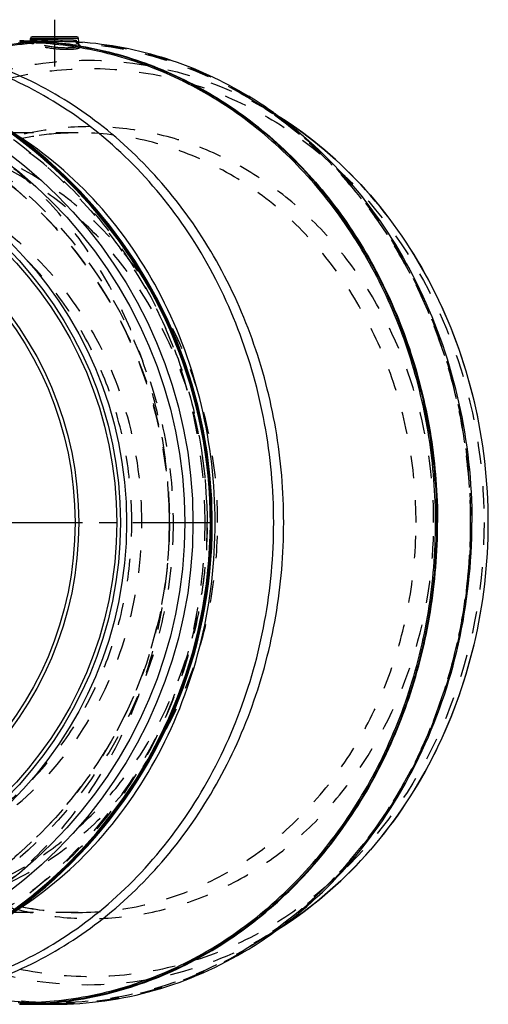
# Model space of a CAD drawing. Header units: millimetres. Extents: x 319 to 681, y 354 to 646.
# Tile 8 of 8: x 544 to 681, y 359 to 646. Entities that reach past the tile are written whole.
import ezdxf

# ---------------------------------------------------------------- set-up
doc = ezdxf.new("R2010")
doc.units = ezdxf.units.MM
doc.header["$LTSCALE"] = 65.185185
doc.linetypes.add('CENTER', pattern=[0.6, 0.375, -0.075, 0.075, -0.075])
doc.linetypes.add('HIDDEN', pattern=[0.2, 0.1, -0.1])
for name, color, linetype in [('FLAECHEN', 7, 'CONTINUOUS'), ('KOERPER', 7, 'CONTINUOUS'), ('KONST.EL_MIT_GEO', 7, 'CONTINUOUS')]:
    doc.layers.add(name, color=color, linetype=linetype)

msp = doc.modelspace()

# ---------------------------------------------------------------- linework, layer by layer
at = {"layer": 'FLAECHEN', "color": 2, "linetype": 'CENTER'}
msp.add_line((459.79, 499.4), (565.29, 499.4), dxfattribs=at)
at = {"layer": 'KOERPER', "color": 2, "linetype": 'CENTER'}
for p, q in [((554.29, 646.1), (554.29, 632.47)), ((459.79, 499.4), (599.66, 499.4))]:
    msp.add_line(p, q, dxfattribs=at)
at = {"layer": 'KOERPER', "color": 7, "linetype": 'Continuous'}
for p, q in [((547.24, 640.22), (547.26, 640.63)), ((561.37, 639.65), (561.31, 640.63)), ((544.12, 639.9), (544.29, 639.9)), ((547.24, 639.9), (550.52, 639.9)), ((544.12, 358.9), (544.29, 358.9)), ((544.29, 358.9), (554.29, 358.9))]:
    msp.add_line(p, q, dxfattribs=at)
at = {"layer": 'KOERPER', "color": 8, "linetype": 'HIDDEN'}
for p, q in [((544.29, 639.9), (547.24, 639.9)), ((561.41, 638.71), (561.37, 639.65))]:
    msp.add_line(p, q, dxfattribs=at)
at = {"layer": 'KOERPER', "color": 7, "linetype": 'Continuous'}
for centre, radius, start, end in [((544.26, 534.02), 105.88, 81.0851, 89.9854), ((459.79, 499.4), 140.5, 180, 360), ((549.32, 476.45), 118.65, 301.2657, 305.4634), ((544.28, 464.46), 105.56, 270.0044, 275.4167)]:
    msp.add_arc(centre, radius, start, end, dxfattribs=at)
at = {"layer": 'KOERPER', "color": 8, "linetype": 'HIDDEN'}
for centre, radius, start, end in [((459.79, 499.4), 128, 180, 121.0428), ((440.2, 499.4), 147.59, 0.0008, 2.136)]:
    msp.add_arc(centre, radius, start, end, dxfattribs=at)
at = {"layer": 'KOERPER', "color": 7, "linetype": 'Continuous'}
for points, knots in [([(560.67, 638.62), (567.91, 637.49), (582.32, 633.66), (602.51, 623.63), (620.81, 609.61), (636.61, 592.08), (649.43, 571.6), (658.88, 548.84), (664.67, 524.52), (665.97, 507.79), (665.97, 499.4)], [0, 0, 0, 0, 0.116041, 0.234062, 0.35484, 0.478758, 0.605788, 0.735522, 0.867234, 1, 1, 1, 1]), ([(554.25, 359.37), (561.79, 360.09), (576.88, 363.18), (598.21, 372.54), (617.64, 386.28), (634.5, 403.91), (648.22, 424.79), (658.35, 448.21), (664.57, 473.36), (665.97, 490.71), (665.97, 499.4)], [0, 0, 0, 0, 0.115993, 0.233781, 0.354288, 0.478018, 0.605013, 0.734884, 0.866874, 1, 1, 1, 1]), ([(618.16, 379.81), (627.08, 386.17), (643.53, 401.66), (661.9, 430.64), (673.37, 463.9), (675.97, 487.53), (675.97, 499.4)], [0, 0, 0, 0, 0.23889, 0.486473, 0.741223, 1, 1, 1, 1]), ([(554.29, 358.9), (564.1, 358.9), (584, 361.71), (602.36, 369.85), (610.9, 375.03)], [0, 0, 0, 0, 0.495462, 1, 1, 1, 1])]:
    msp.add_open_spline(points, degree=3, knots=knots, dxfattribs=at)
at = {"layer": 'KOERPER', "color": 8, "linetype": 'HIDDEN'}
for points, knots in [([(587.69, 504.9), (587.4, 512.52), (585.66, 527.67), (579.58, 549.53), (570.22, 569.81), (557.87, 587.87), (542.91, 603.12), (525.8, 615.06), (507.09, 623.29), (493.87, 626.13), (487.26, 626.84)], [0, 0, 0, 0, 0.133179, 0.265042, 0.394727, 0.521571, 0.645249, 0.765829, 0.883794, 1, 1, 1, 1]), ([(432.61, 499.4), (432.61, 490.23), (434.16, 471.94), (441.07, 445.52), (452.31, 421.12), (467.46, 399.69), (485.98, 382.04), (507.18, 368.87), (530.24, 360.74), (546.33, 358.9), (554.29, 358.9)], [0, 0, 0, 0, 0.133646, 0.266025, 0.396059, 0.522952, 0.646356, 0.766446, 0.883939, 1, 1, 1, 1]), ([(476.94, 371.4), (484.19, 371.4), (498.85, 373.07), (519.86, 380.48), (539.17, 392.48), (556.04, 408.56), (569.85, 428.09), (580.08, 450.31), (586.38, 474.38), (587.79, 491.05), (587.79, 499.4)], [0, 0, 0, 0, 0.116061, 0.233554, 0.353645, 0.477048, 0.603941, 0.733974, 0.866355, 1, 1, 1, 1])]:
    msp.add_open_spline(points, degree=3, knots=knots, dxfattribs=at)
at = {"layer": 'KONST.EL_MIT_GEO', "color": 7, "linetype": 'Continuous'}
for p, q in [((561.31, 640.63), (547.26, 640.63)), ((560.82, 641.1), (547.76, 641.1)), ((544.29, 639.7), (544.14, 639.7)), ((544.28, 639.4), (544.14, 639.4)), ((547.24, 639.66), (546.91, 639.67)), ((547.33, 639.66), (547.24, 639.66)), ((560.58, 640.17), (560.61, 640.17)), ((560.6, 639.7), (560.65, 639.7)), ((560.61, 640.17), (560.63, 639.78)), ((544.14, 359.4), (544.28, 359.4)), ((544.14, 359.1), (544.29, 359.1))]:
    msp.add_line(p, q, dxfattribs=at)
at = {"layer": 'KONST.EL_MIT_GEO', "color": 8, "linetype": 'HIDDEN'}
for p, q in [((547.18, 639.81), (547.26, 639.82)), ((547.26, 639.82), (547.36, 639.83)), ((547.36, 639.83), (547.47, 639.83)), ((547.47, 639.83), (547.58, 639.84)), ((547.58, 639.84), (547.71, 639.85)), ((547.71, 639.85), (547.85, 639.85)), ((547.74, 639.58), (547.74, 639.7)), ((547.85, 639.85), (548.01, 639.86)), ((548.01, 639.86), (548.26, 639.87)), ((548.26, 639.87), (548.53, 639.88)), ((548.4, 639.55), (548.43, 640.17)), ((548.53, 639.88), (548.83, 639.88)), ((548.83, 639.88), (549.15, 639.89)), ((549.15, 639.89), (549.5, 639.89)), ((550, 639.9), (550.52, 639.9)), ((560.57, 639.95), (560.59, 639.56)), ((560.59, 639.56), (560.59, 639.56)), ((560.63, 639.78), (560.64, 639.55)), ((560.83, 639.7), (560.84, 639.58)), ((560.84, 639.15), (560.83, 639.15)), ((561.41, 638.71), (561.41, 638.71)), ((618.07, 618.87), (610.65, 623.36)), ((561.23, 613.1), (503.36, 613.1)), ((544.75, 611.5), (544.53, 611.45)), ((544.84, 611.44), (544.61, 611.39)), ((561.23, 385.7), (503.36, 385.7)), ((544.51, 387.35), (544.73, 387.31)), ((544.6, 387.41), (544.83, 387.36)), ((618.07, 379.93), (610.65, 375.44))]:
    msp.add_line(p, q, dxfattribs=at)
for points in [[(547.1, 639.9), (547.07, 639.87), (547.02, 639.83), (546.97, 639.81), (546.94, 639.79), (546.92, 639.79), (546.91, 639.78), (546.9, 639.78), (546.9, 639.78), (546.9, 639.78)], [(546.9, 639.78), (546.91, 639.78), (546.92, 639.78), (546.93, 639.79), (546.95, 639.79), (546.96, 639.79), (546.99, 639.79), (547.01, 639.8), (547.04, 639.8), (547.07, 639.8), (547.1, 639.81), (547.14, 639.81), (547.18, 639.81)], [(549.5, 639.89), (549.87, 639.9), (550, 639.9)], [(560.84, 639.15), (560.99, 639.05), (561.19, 638.92), (561.32, 638.81), (561.36, 638.76)], [(561.36, 638.76), (561.39, 638.73), (561.42, 638.69), (561.42, 638.69), (561.41, 638.71)]]:
    msp.add_lwpolyline(points, dxfattribs=at)
at = {"layer": 'KONST.EL_MIT_GEO', "color": 7, "linetype": 'Continuous'}
for points in [[(547.18, 640), (547.13, 639.93), (547.1, 639.9)], [(547.24, 640.22), (547.24, 640.19), (547.22, 640.09), (547.18, 640)]]:
    msp.add_lwpolyline(points, dxfattribs=at)
at = {"layer": 'KONST.EL_MIT_GEO', "color": 8, "linetype": 'HIDDEN'}
for radius in [140.3, 140, 138.93, 129.07, 128]:
    msp.add_circle((459.79, 499.4), radius, dxfattribs=at)
at = {"layer": 'KONST.EL_MIT_GEO', "color": 7, "linetype": 'Continuous'}
for radius in [134.87, 132.45, 115.5, 113.7, 112.63, 101.57, 100.5]:
    msp.add_circle((459.79, 499.4), radius, dxfattribs=at)
for centre, radius, start, end in [((547.76, 640.6), 0.5, 89.9985, 176.9999), ((560.81, 640.6), 0.5, 3.0001, 90.0015), ((459.79, 499.4), 140.23, 93.1557, 86.8444), ((459.79, 499.4), 139.94, 93.155, 86.845), ((459.79, 499.4), 140.5, 0, 86.9165), ((544.14, 534.28), 105.12, 86.5414, 89.9218), ((544.29, 534.37), 105.33, 88.5769, 90), ((544.29, 534.37), 105.33, 86.6206, 88.3482), ((549.06, 622.3), 18.04, 92.9836, 93.8838), ((550.64, 573.67), 66.7, 90.1113, 91.1902), ((544.1, 533.89), 105.51, 81.0282, 86.5348), ((544.26, 534.07), 105.63, 81.7629, 86.6161), ((550.77, 554.17), 86.2, 89.9968, 90.1665), ((550.51, 527.15), 112.75, 89.6998, 89.9955), ((550.75, 535.35), 105.02, 89.3596, 89.9888), ((550.35, 498.18), 141.72, 89.2033, 89.694), ((544.19, 533.52), 106.19, 81.1021, 81.765), ((544.17, 533.4), 106.31, 80.7037, 81.1022), ((560.8, 677.59), 37.89, 269.7674, 269.9997), ((554.37, 535.33), 104.57, 86.0923, 86.4578), ((549.39, 522.46), 118.52, 54.5347, 58.7415), ((548.29, 520.88), 120.45, 54.1339, 54.544), ((544.14, 464.55), 105.15, 270.0789, 275.4792), ((544.29, 464.47), 105.37, 270.0011, 275.4052)]:
    msp.add_arc(centre, radius, start, end, dxfattribs=at)
at = {"layer": 'KONST.EL_MIT_GEO', "color": 8, "linetype": 'HIDDEN'}
for centre, radius, start, end in [((561.04, 638.69), 0.378, 2.9834, 9.1591), ((549.5, 522.33), 118.09, 54.611, 58.8148), ((559.57, 522.17), 113.01, 57.8035, 58.8215), ((559.78, 522.52), 112.61, 57.7935, 58.8244), ((561.28, 527.17), 85.93, 93.311, 101.0936), ((561.24, 531.18), 81.92, 90.0101, 101.5513), ((561.23, 527.82), 85.28, 90.0014, 93.3011), ((561.38, 526.63), 86.48, 101.2405, 101.6856), ((561.42, 530.12), 83, 101.6839, 102.1501), ((561.38, 472.17), 86.48, 258.3144, 258.7501), ((561.42, 468.69), 83, 257.8498, 258.3044), ((561.25, 471.46), 85.76, 258.8897, 269.9817), ((561.27, 467.86), 82.16, 258.4578, 269.9728), ((549.55, 476.39), 117.99, 301.1821, 305.3875), ((559.78, 476.29), 112.62, 301.1757, 302.2349), ((559.56, 476.64), 113.02, 301.1787, 302.2107)]:
    msp.add_arc(centre, radius, start, end, dxfattribs=at)
for points, knots in [([(547.6, 639.42), (539.79, 638.92), (524.11, 636.14), (501.89, 626.88), (481.66, 612.88), (464.17, 594.7), (450.05, 573.02), (436.3, 540.41), (429.9, 495.52), (438.41, 451.01), (453.71, 419.28), (468.85, 398.52), (487.19, 381.47), (508.07, 368.78), (530.72, 360.94), (554.29, 358.29), (577.86, 360.94), (600.51, 368.78), (621.39, 381.47), (639.73, 398.52), (654.87, 419.28), (670.17, 451.01), (678.68, 495.52), (672.27, 540.41), (658.53, 573.02), (644.41, 594.7), (626.92, 612.88), (606.69, 626.88), (584.46, 636.14), (568.79, 638.92), (560.97, 639.42)], [0, 0, 0, 0, 0.029069, 0.058572, 0.088768, 0.1198, 0.151681, 0.184303, 0.250644, 0.316811, 0.349238, 0.380883, 0.411669, 0.441648, 0.470997, 0.5, 0.529003, 0.558352, 0.588331, 0.619117, 0.650762, 0.68319, 0.749357, 0.815697, 0.848319, 0.8802, 0.911232, 0.941428, 0.970931, 1, 1, 1, 1]), ([(432.61, 499.4), (432.61, 508.26), (434.06, 525.93), (440.51, 551.52), (451.02, 575.28), (465.22, 596.36), (482.64, 614.01), (502.68, 627.57), (524.61, 636.53), (540.05, 639.22), (547.74, 639.7)], [0, 0, 0, 0, 0.13331, 0.265439, 0.395373, 0.52234, 0.645962, 0.766327, 0.883999, 1, 1, 1, 1]), ([(547.73, 639.13), (540.07, 638.64), (524.71, 635.95), (502.89, 627), (482.96, 613.48), (465.63, 595.9), (451.5, 574.91), (441.06, 551.26), (434.65, 525.79), (433.21, 508.21), (433.21, 499.4)], [0, 0, 0, 0, 0.116012, 0.233704, 0.354088, 0.47773, 0.604714, 0.734648, 0.866752, 1, 1, 1, 1]), ([(547.78, 639.7), (547.66, 639.7), (547.46, 639.7), (547.19, 639.71), (546.97, 639.71), (546.88, 639.73), (546.75, 639.73), (546.79, 639.78), (546.89, 639.77), (547.04, 639.81), (547.27, 639.82), (547.7, 639.85), (548.39, 639.87), (549.38, 639.9), (550.12, 639.9), (550.52, 639.9)], [0, 0, 0, 0, 0.070585, 0.127566, 0.170264, 0.198223, 0.211442, 0.215764, 0.23365, 0.2663, 0.313579, 0.375001, 0.537865, 0.748988, 1, 1, 1, 1]), ([(548.43, 640.17), (548.26, 640.17), (547.96, 640.17), (547.6, 640.18), (547.37, 640.19), (547.28, 640.21), (547.24, 640.21), (547.24, 640.22)], [0, 0, 0, 0, 0.428534, 0.742192, 0.93284, 0.981333, 1, 1, 1, 1]), ([(547.61, 639.42), (547.61, 639.39), (547.62, 639.28), (547.67, 639.16), (547.73, 639.13)], [0, 0, 0, 0, 0.304124, 1, 1, 1, 1]), ([(547.95, 639.1), (547.93, 639.1), (547.86, 639.12), (547.79, 639.13), (547.73, 639.13)], [0, 0, 0, 0, 0.213125, 1, 1, 1, 1]), ([(547.74, 639.58), (547.8, 639.58), (548.02, 639.56), (548.24, 639.55), (548.4, 639.55)], [0, 0, 0, 0, 0.265147, 1, 1, 1, 1]), ([(547.74, 639.58), (547.81, 639.57), (547.94, 639.51), (548.08, 639.37), (548.11, 639.17), (548, 639.1), (547.95, 639.1)], [0, 0, 0, 0, 0.287385, 0.57404, 0.79559, 1, 1, 1, 1]), ([(547.78, 639.7), (547.85, 639.7), (548.12, 639.79), (548.33, 640), (548.43, 640.17)], [0, 0, 0, 0, 0.259761, 1, 1, 1, 1]), ([(547.95, 639.1), (548.05, 639.1), (548.27, 639.22), (548.38, 639.44), (548.4, 639.55)], [0, 0, 0, 0, 0.47765, 1, 1, 1, 1]), ([(558.06, 637.38), (556.19, 637.38), (553.43, 637.62), (550.06, 638.3), (548.56, 638.8), (547.95, 639.1)], [0, 0, 0, 0, 0.544943, 0.800352, 1, 1, 1, 1]), ([(557.87, 637.84), (556.12, 637.84), (553.53, 638.07), (550.38, 638.76), (548.98, 639.25), (548.4, 639.55)], [0, 0, 0, 0, 0.544317, 0.799695, 1, 1, 1, 1]), ([(561.41, 638.71), (561.42, 638.56), (561.23, 638.33), (560.87, 638.17), (560.26, 637.99), (559.25, 637.87), (558.37, 637.84), (557.87, 637.84)], [0, 0, 0, 0, 0.113578, 0.199467, 0.310795, 0.610166, 1, 1, 1, 1]), ([(561, 639.1), (561.18, 638.99), (561.48, 638.79), (561.82, 638.47), (561.84, 638.06), (561.48, 637.79), (560.95, 637.61), (560.17, 637.48), (559.18, 637.4), (558.45, 637.38), (558.06, 637.38)], [0, 0, 0, 0, 0.120578, 0.202383, 0.259043, 0.328221, 0.435234, 0.585009, 0.775175, 1, 1, 1, 1]), ([(560.59, 639.56), (560.59, 639.56), (560.63, 639.56), (560.66, 639.57), (560.75, 639.58), (560.81, 639.58), (560.84, 639.58)], [0, 0, 0, 0, 0.073027, 0.274095, 0.592411, 1, 1, 1, 1]), ([(560.64, 639.55), (560.63, 639.55), (560.62, 639.55), (560.59, 639.55), (560.59, 639.56)], [0, 0, 0, 0, 0.727051, 1, 1, 1, 1]), ([(560.64, 639.55), (560.7, 639.52), (560.91, 639.38), (561.1, 639.23), (561.22, 639.1)], [0, 0, 0, 0, 0.289733, 1, 1, 1, 1]), ([(560.83, 639.15), (560.74, 639.21), (560.64, 639.36), (560.64, 639.51), (560.64, 639.55)], [0, 0, 0, 0, 0.732163, 1, 1, 1, 1]), ([(561, 639.1), (560.93, 639.11), (560.8, 639.16), (560.66, 639.31), (560.66, 639.52), (560.78, 639.57), (560.84, 639.58)], [0, 0, 0, 0, 0.28858, 0.562383, 0.77691, 1, 1, 1, 1]), ([(561.07, 639.13), (561.05, 639.14), (560.98, 639.22), (560.98, 639.33), (560.97, 639.42)], [0, 0, 0, 0, 0.188439, 1, 1, 1, 1]), ([(561, 639.1), (561, 639.1), (561, 639.15), (561.05, 639.13), (561.07, 639.13)], [0, 0, 0, 0, 0.255893, 1, 1, 1, 1]), ([(610.65, 623.36), (603.11, 627.92), (587.07, 635.29), (569.71, 638.58), (561.07, 639.13)], [0, 0, 0, 0, 0.504399, 1, 1, 1, 1]), ([(561.22, 639.1), (561.24, 639.07), (561.33, 638.97), (561.4, 638.85), (561.41, 638.75)], [0, 0, 0, 0, 0.292611, 1, 1, 1, 1]), ([(447.06, 499.4), (447.06, 510.88), (449.59, 533.75), (460.79, 565.91), (478.7, 593.86), (502.28, 615.76), (530.05, 630.07), (560.2, 635.71), (590.58, 632.25), (609.37, 624.13), (618.07, 618.86)], [0, 0, 0, 0, 0.135517, 0.268892, 0.39846, 0.523433, 0.644188, 0.762278, 0.880064, 1, 1, 1, 1]), ([(450.08, 499.4), (450.08, 516.54), (455.77, 550.51), (476.86, 587.63), (500.39, 610.04), (520.38, 622.45), (542.13, 630.12), (564.79, 632.72), (587.45, 630.12), (609.2, 622.45), (629.19, 610.04), (652.72, 587.63), (673.81, 550.51), (679.5, 516.54), (679.5, 499.4)], [0, 0, 0, 0, 0.132798, 0.260981, 0.322811, 0.382981, 0.441849, 0.5, 0.558151, 0.617019, 0.677189, 0.739019, 0.867202, 1, 1, 1, 1]), ([(598.18, 499.4), (598.18, 507.75), (596.76, 524.41), (590.48, 548.47), (580.25, 570.69), (566.45, 590.22), (549.57, 606.31), (530.25, 618.31), (509.24, 625.72), (494.58, 627.4), (487.33, 627.4)], [0, 0, 0, 0, 0.133572, 0.265909, 0.395921, 0.522822, 0.646256, 0.766382, 0.883907, 1, 1, 1, 1]), ([(610.65, 375.44), (620.53, 381.42), (638.94, 396.72), (659.63, 426.59), (672.64, 461.66), (677.07, 499.4), (672.64, 537.14), (659.63, 572.21), (638.94, 602.08), (620.53, 617.38), (610.65, 623.36)], [0, 0, 0, 0, 0.118879, 0.242464, 0.370083, 0.5, 0.629917, 0.757536, 0.881121, 1, 1, 1, 1]), ([(675.59, 499.4), (675.59, 511.23), (673.01, 534.79), (661.55, 567.96), (643.22, 596.84), (626.79, 612.28), (617.89, 618.6)], [0, 0, 0, 0, 0.258715, 0.513474, 0.76109, 1, 1, 1, 1]), ([(664.82, 499.4), (664.82, 512.66), (660.9, 538.96), (646.39, 568.58), (629.91, 587.83), (615.68, 599.51), (599.89, 608.18), (583.02, 613.56), (565.58, 615.48), (548.11, 613.88), (531.16, 608.8), (515.26, 600.42), (500.87, 589), (488.43, 574.9), (478.3, 558.57), (473.32, 546.6), (471.28, 540.4)], [0, 0, 0, 0, 0.134044, 0.264358, 0.32756, 0.389206, 0.449443, 0.508605, 0.567173, 0.625715, 0.684803, 0.744928, 0.806438, 0.869499, 0.934086, 1, 1, 1, 1]), ([(601.83, 499.4), (601.83, 506.82), (600.57, 521.61), (594.99, 542.98), (585.9, 562.72), (573.65, 580.07), (558.66, 594.36), (541.5, 605.02), (522.83, 611.61), (509.81, 613.1), (503.36, 613.1)], [0, 0, 0, 0, 0.13357, 0.265901, 0.395899, 0.522787, 0.646219, 0.766355, 0.883893, 1, 1, 1, 1]), ([(659.69, 499.4), (659.69, 506.82), (658.44, 521.62), (652.85, 543), (643.76, 562.74), (631.5, 580.09), (616.51, 594.38), (599.35, 605.03), (580.69, 611.61), (567.67, 613.1), (561.23, 613.1)], [0, 0, 0, 0, 0.133646, 0.266025, 0.396059, 0.522952, 0.646356, 0.766446, 0.883939, 1, 1, 1, 1]), ([(598.9, 499.4), (598.9, 511.46), (595.58, 535.41), (583.23, 562.76), (569.1, 581.12), (556.8, 592.67), (543.03, 601.78), (533.02, 606.1), (527.92, 607.77)], [0, 0, 0, 0, 0.262233, 0.518116, 0.642629, 0.764319, 0.883303, 1, 1, 1, 1]), ([(576.82, 499.4), (576.82, 505.96), (575.71, 519.04), (570.77, 537.94), (562.74, 555.39), (551.9, 570.72), (538.65, 583.35), (523.48, 592.77), (506.99, 598.58), (495.48, 599.9), (489.79, 599.9)], [0, 0, 0, 0, 0.133645, 0.266023, 0.396057, 0.52295, 0.646354, 0.766446, 0.883938, 1, 1, 1, 1]), ([(579.75, 499.4), (579.75, 509.74), (577.02, 530.31), (565.08, 558.42), (549.15, 577.67), (533.79, 589.1), (525.43, 593.39), (521.15, 595.15)], [0, 0, 0, 0, 0.261659, 0.517502, 0.763556, 0.88295, 1, 1, 1, 1]), ([(433.21, 499.4), (433.21, 487.49), (435.83, 463.77), (447.44, 430.4), (466.03, 401.4), (490.49, 378.68), (519.31, 363.82), (550.59, 357.96), (582.12, 361.56), (601.62, 369.98), (610.65, 375.44)], [0, 0, 0, 0, 0.135456, 0.268819, 0.398401, 0.523388, 0.644155, 0.762257, 0.880053, 1, 1, 1, 1]), ([(618.07, 379.94), (609.37, 374.67), (590.58, 366.55), (560.2, 363.09), (530.05, 368.73), (502.28, 383.04), (478.7, 404.94), (460.79, 432.89), (449.59, 465.05), (447.06, 487.92), (447.06, 499.4)], [0, 0, 0, 0, 0.119936, 0.237722, 0.355812, 0.476567, 0.60154, 0.731108, 0.864483, 1, 1, 1, 1]), ([(679.5, 499.4), (679.5, 482.26), (673.81, 448.29), (652.72, 411.17), (629.19, 388.76), (609.2, 376.35), (587.45, 368.68), (564.79, 366.08), (542.13, 368.68), (520.38, 376.35), (500.39, 388.76), (476.86, 411.17), (455.77, 448.29), (450.08, 482.26), (450.08, 499.4)], [0, 0, 0, 0, 0.132798, 0.260981, 0.322811, 0.382981, 0.441849, 0.5, 0.558151, 0.617019, 0.677189, 0.739019, 0.867202, 1, 1, 1, 1]), ([(471.28, 458.4), (473.32, 452.2), (478.3, 440.23), (488.43, 423.9), (500.87, 409.8), (515.26, 398.38), (531.16, 390), (548.11, 384.92), (565.58, 383.32), (583.02, 385.24), (599.89, 390.62), (615.68, 399.29), (629.91, 410.97), (646.39, 430.22), (660.9, 459.84), (664.82, 486.14), (664.82, 499.4)], [0, 0, 0, 0, 0.065914, 0.130501, 0.193562, 0.255072, 0.315197, 0.374285, 0.432827, 0.491395, 0.550557, 0.610794, 0.67244, 0.735642, 0.865956, 1, 1, 1, 1]), ([(487.33, 371.4), (494.58, 371.4), (509.23, 373.07), (530.24, 380.49), (549.56, 392.48), (566.43, 408.56), (580.24, 428.09), (590.47, 450.31), (596.76, 474.38), (598.18, 491.05), (598.18, 499.4)], [0, 0, 0, 0, 0.116062, 0.233554, 0.353645, 0.477049, 0.603942, 0.733976, 0.866355, 1, 1, 1, 1]), ([(489.79, 398.9), (495.48, 398.9), (506.99, 400.22), (523.48, 406.03), (538.65, 415.45), (551.9, 428.08), (562.74, 443.41), (570.77, 460.86), (575.71, 479.76), (576.82, 492.84), (576.82, 499.4)], [0, 0, 0, 0, 0.116061, 0.233554, 0.353645, 0.477049, 0.603941, 0.733975, 0.866354, 1, 1, 1, 1]), ([(503.36, 385.7), (509.81, 385.7), (522.83, 387.19), (541.5, 393.78), (558.66, 404.44), (573.65, 418.73), (585.9, 436.08), (594.99, 455.82), (600.57, 477.19), (601.83, 491.98), (601.83, 499.4)], [0, 0, 0, 0, 0.116105, 0.233642, 0.353778, 0.477212, 0.604101, 0.7341, 0.866431, 1, 1, 1, 1]), ([(521.11, 403.64), (529.74, 407.16), (546.2, 417.53), (565.05, 440.35), (577.03, 468.48), (579.75, 489.05), (579.75, 499.4)], [0, 0, 0, 0, 0.235821, 0.482069, 0.738121, 1, 1, 1, 1]), ([(527.77, 390.98), (532.88, 392.64), (542.91, 396.95), (556.7, 406.06), (569.03, 417.6), (583.19, 435.97), (595.57, 463.35), (598.9, 487.33), (598.9, 499.4)], [0, 0, 0, 0, 0.116688, 0.235664, 0.357348, 0.481858, 0.737747, 1, 1, 1, 1]), ([(561.23, 385.7), (567.67, 385.7), (580.69, 387.19), (599.35, 393.77), (616.51, 404.42), (631.5, 418.71), (643.76, 436.06), (652.85, 455.8), (658.44, 477.18), (659.69, 491.98), (659.69, 499.4)], [0, 0, 0, 0, 0.116061, 0.233554, 0.353644, 0.477048, 0.603941, 0.733975, 0.866354, 1, 1, 1, 1]), ([(617.88, 380.2), (626.79, 386.52), (643.22, 401.96), (661.55, 430.84), (673.01, 464.01), (675.59, 487.57), (675.59, 499.4)], [0, 0, 0, 0, 0.238916, 0.48654, 0.741297, 1, 1, 1, 1])]:
    msp.add_open_spline(points, degree=3, knots=knots, dxfattribs=at)
at = {"layer": 'KONST.EL_MIT_GEO', "color": 7, "linetype": 'Continuous'}
for points, knots in [([(618.18, 499.4), (618.18, 509.07), (616.43, 528.35), (608.68, 556.05), (596.11, 581.34), (579.24, 603.11), (558.76, 620.4), (535.54, 632.42), (510.62, 638.58), (493.59, 638.58), (485.27, 637.57)], [0, 0, 0, 0, 0.134235, 0.267033, 0.39718, 0.523849, 0.646776, 0.76635, 0.883592, 1, 1, 1, 1]), ([(621.1, 499.4), (621.1, 508.54), (619.56, 526.76), (612.68, 553.09), (601.48, 577.4), (586.38, 598.76), (567.93, 616.35), (546.8, 629.46), (523.82, 637.57), (507.8, 639.4), (499.86, 639.4)], [0, 0, 0, 0, 0.133645, 0.266025, 0.396058, 0.522951, 0.646355, 0.766446, 0.883938, 1, 1, 1, 1]), ([(547.24, 640.22), (547.24, 640.24), (547.32, 640.24), (547.41, 640.27), (547.6, 640.28), (547.75, 640.3), (547.83, 640.3)], [0, 0, 0, 0, 0.071219, 0.261215, 0.57186, 1, 1, 1, 1]), ([(548.12, 640.32), (548.2, 640.32), (548.58, 640.34), (548.96, 640.35), (549.26, 640.36)], [0, 0, 0, 0, 0.215056, 1, 1, 1, 1]), ([(551.92, 640.37), (552.6, 640.36), (555.14, 640.31), (557.68, 640.21), (559.54, 640.18)], [0, 0, 0, 0, 0.267422, 1, 1, 1, 1]), ([(552.32, 639.89), (552.91, 639.88), (555.18, 639.84), (557.45, 639.76), (559.12, 639.72)], [0, 0, 0, 0, 0.262824, 1, 1, 1, 1]), ([(559.12, 639.72), (559.26, 639.72), (559.75, 639.71), (560.24, 639.7), (560.6, 639.7)], [0, 0, 0, 0, 0.280816, 1, 1, 1, 1]), ([(559.54, 640.18), (559.64, 640.18), (559.98, 640.17), (560.33, 640.17), (560.58, 640.17)], [0, 0, 0, 0, 0.285464, 1, 1, 1, 1]), ([(665.38, 499.4), (665.38, 507.75), (664.09, 524.42), (658.33, 548.64), (648.92, 571.31), (636.16, 591.71), (620.43, 609.18), (602.22, 623.15), (582.11, 633.15), (567.77, 636.97), (560.56, 638.11)], [0, 0, 0, 0, 0.132761, 0.264468, 0.3942, 0.52123, 0.645151, 0.765933, 0.883958, 1, 1, 1, 1]), ([(560.57, 639.95), (560.58, 639.89), (560.61, 639.76), (560.74, 639.7), (560.8, 639.7)], [0, 0, 0, 0, 0.474809, 1, 1, 1, 1]), ([(665.79, 499.4), (665.79, 507.74), (664.51, 524.38), (658.77, 548.58), (649.41, 571.23), (636.7, 591.64), (621.04, 609.13), (602.89, 623.16), (582.85, 633.24), (568.54, 637.13), (561.34, 638.31)], [0, 0, 0, 0, 0.132726, 0.264406, 0.394124, 0.521156, 0.645094, 0.765901, 0.88395, 1, 1, 1, 1]), ([(561.5, 639.65), (570.11, 639.06), (587.41, 635.71), (603.38, 628.33), (610.89, 623.77)], [0, 0, 0, 0, 0.495605, 1, 1, 1, 1]), ([(618.86, 618.49), (627.68, 612.1), (643.94, 596.6), (662.08, 567.74), (673.41, 534.66), (675.97, 511.19), (675.97, 499.4)], [0, 0, 0, 0, 0.238998, 0.486617, 0.741322, 1, 1, 1, 1]), ([(680.75, 499.4), (680.75, 511.37), (678, 535.2), (665.82, 568.54), (646.41, 597.13), (629.1, 611.94), (619.78, 617.81)], [0, 0, 0, 0, 0.259208, 0.514113, 0.761479, 1, 1, 1, 1]), ([(619.8, 617.8), (629.1, 611.94), (646.37, 597.15), (665.75, 568.57), (677.91, 535.23), (680.66, 511.38), (680.66, 499.4)], [0, 0, 0, 0, 0.238064, 0.485346, 0.74045, 1, 1, 1, 1]), ([(601.1, 499.4), (601.1, 510.87), (598.47, 533.69), (586.82, 565.62), (568.26, 592.98), (551.7, 607.14), (542.8, 612.75)], [0, 0, 0, 0, 0.25946, 0.514537, 0.761856, 1, 1, 1, 1]), ([(485.26, 361.24), (493.58, 360.22), (510.61, 360.22), (535.53, 366.38), (558.76, 378.39), (579.23, 395.69), (596.11, 417.46), (608.68, 442.75), (616.43, 470.45), (618.18, 489.73), (618.18, 499.4)], [0, 0, 0, 0, 0.116408, 0.233651, 0.353223, 0.47615, 0.602819, 0.732966, 0.865764, 1, 1, 1, 1]), ([(499.86, 359.4), (507.8, 359.4), (523.82, 361.23), (546.8, 369.34), (567.93, 382.45), (586.38, 400.04), (601.48, 421.4), (612.68, 445.71), (619.56, 472.04), (621.1, 490.26), (621.1, 499.4)], [0, 0, 0, 0, 0.116062, 0.233554, 0.353645, 0.477049, 0.603942, 0.733975, 0.866355, 1, 1, 1, 1]), ([(543.15, 386.28), (552.01, 391.9), (568.46, 406.06), (586.91, 433.38), (598.49, 465.21), (601.1, 487.97), (601.1, 499.4)], [0, 0, 0, 0, 0.238111, 0.485412, 0.740495, 1, 1, 1, 1]), ([(554.18, 359.88), (561.68, 360.6), (576.71, 363.7), (597.95, 373.04), (617.29, 386.74), (634.06, 404.3), (647.72, 425.1), (657.81, 448.42), (664, 473.47), (665.38, 490.74), (665.38, 499.4)], [0, 0, 0, 0, 0.115994, 0.233786, 0.354297, 0.47803, 0.605026, 0.734895, 0.86688, 1, 1, 1, 1]), ([(554.21, 359.57), (561.74, 360.28), (576.81, 363.37), (598.12, 372.71), (617.53, 386.44), (634.36, 404.03), (648.07, 424.89), (658.19, 448.28), (664.4, 473.39), (665.79, 490.72), (665.79, 499.4)], [0, 0, 0, 0, 0.115993, 0.233781, 0.354287, 0.478016, 0.605011, 0.734882, 0.866873, 1, 1, 1, 1]), ([(619.81, 381.01), (629.12, 386.88), (646.42, 401.68), (665.83, 430.28), (678, 463.61), (680.75, 487.43), (680.75, 499.4)], [0, 0, 0, 0, 0.238525, 0.485892, 0.740796, 1, 1, 1, 1]), ([(680.66, 499.4), (680.66, 487.43), (677.91, 463.59), (665.76, 430.26), (646.4, 401.68), (629.14, 386.89), (619.85, 381.03)], [0, 0, 0, 0, 0.259543, 0.514644, 0.761929, 1, 1, 1, 1])]:
    msp.add_open_spline(points, degree=3, knots=knots, dxfattribs=at)
at = {"layer": 'KONST.EL_MIT_GEO', "color": 8, "linetype": 'HIDDEN'}
for points in [[(547.74, 639.58), (547.73, 639.51), (547.67, 639.42), (547.6, 639.42)], [(560.59, 639.56), (560.6, 639.4), (560.7, 639.23), (560.83, 639.15)], [(560.84, 639.58), (560.85, 639.51), (560.9, 639.42), (560.97, 639.42)], [(561, 639.1), (560.95, 639.1), (560.89, 639.12), (560.84, 639.15)]]:
    msp.add_open_spline(points, degree=3, dxfattribs=at)
at = {"layer": 'KONST.EL_MIT_GEO', "color": 7, "linetype": 'Continuous'}
msp.add_open_spline([(560.61, 640.17), (560.59, 640.1), (560.57, 640.02), (560.57, 639.95)], degree=3, dxfattribs=at)

doc.saveas('drawing.dxf')
